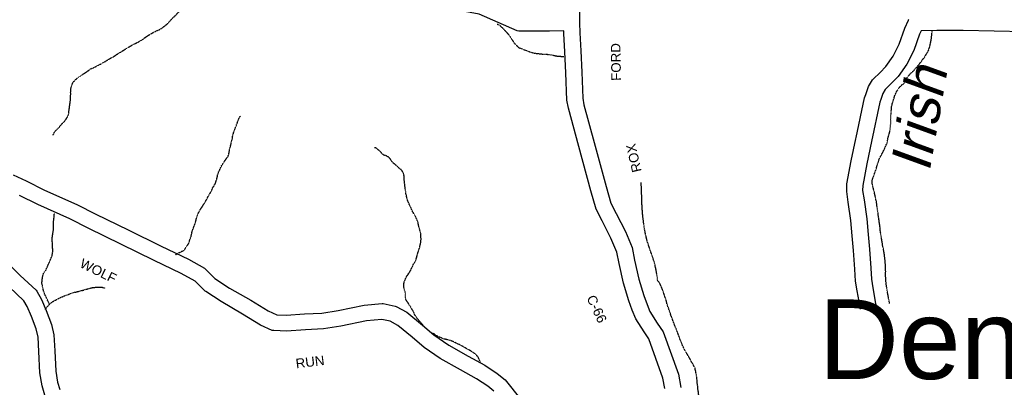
# Model space of a CAD drawing. Header units: feet. Extents: x -1605449 to -1594075, y -1717250 to -1708479.
# Tile 88 of 97: x -1596145 to -1595114, y -1716100 to -1715715. Entities that reach past the tile are written whole.
import ezdxf
from ezdxf.enums import TextEntityAlignment as Align

# ---------------------------------------------------------------- set-up
doc = ezdxf.new("R2010")
doc.units = ezdxf.units.FT
doc.header["$MEASUREMENT"] = 0
doc.linetypes.add('stream', pattern=[1.4, 0.7, -0.1, 0.1, -0.1, 0.1, -0.1, 0.1, -0.1])
for name, color, linetype in [('COUNTY-RD', 7, 'Continuous'), ('CR-TEXT', 7, 'Continuous'), ('MTEXT', 2, 'Continuous'), ('TWP-RD', 6, 'Continuous'), ('WATER-TEXT', 1, 'Continuous'), ('WATERWAY', 14, 'stream')]:
    doc.layers.add(name, color=color, linetype=linetype)
doc.styles.add('ARIAL', font='arial.ttf')

msp = doc.modelspace()

# ---------------------------------------------------------------- linework, layer by layer
at = {"layer": 'COUNTY-RD'}
for points in [[(-1595558.7, -1715701.2), (-1595558.8, -1715718), (-1595558.8, -1715718.3), (-1595558.5, -1715728.9), (-1595557.4, -1715747.7), (-1595556.4, -1715769.9), (-1595555.3, -1715797.4), (-1595554.1, -1715804.1), (-1595543.5, -1715843.7), (-1595530.8, -1715889.8), (-1595525.9, -1715907.2), (-1595520.2, -1715917.9), (-1595510.6, -1715936.9), (-1595503.7, -1715953.7), (-1595501, -1715967.1), (-1595496.6, -1715986.8), (-1595491.4, -1716004.1), (-1595488, -1716013.4), (-1595485.1, -1716020.7), (-1595477.3, -1716032.8), (-1595471.1, -1716041.9), (-1595455.2, -1716086.2), (-1595452.8, -1716100.2)], [(-1595469.5, -1716101.5), (-1595471.4, -1716090.5), (-1595486.1, -1716049.5), (-1595491.2, -1716042), (-1595499.9, -1716028.4), (-1595503.5, -1716019.4), (-1595507.2, -1716009.4), (-1595512.7, -1715991), (-1595517.3, -1715970.6), (-1595519.8, -1715958.6), (-1595525.8, -1715943.8), (-1595535, -1715925.6), (-1595541.4, -1715913.5), (-1595546.8, -1715894.3), (-1595559.6, -1715848), (-1595570.4, -1715807.8), (-1595571.9, -1715799.2), (-1595573, -1715770.6), (-1595574, -1715748.6), (-1595575.2, -1715729.6), (-1595575.2, -1715726.6)], [(-1596151.5, -1715877.7), (-1596137.9, -1715884), (-1596118.7, -1715893.6), (-1596085.1, -1715908.7), (-1596065.1, -1715918.8), (-1596031.4, -1715935.2), (-1595996.7, -1715952.3), (-1595968.2, -1715966), (-1595951.3, -1715975.4), (-1595940.4, -1715986.1), (-1595925.2, -1715996.3), (-1595902.9, -1716009), (-1595884.7, -1716020.2), (-1595875.8, -1716024.2), (-1595865.7, -1716024.6), (-1595846.6, -1716023.3), (-1595828.5, -1716022.3), (-1595811.5, -1716019.8), (-1595784.1, -1716014), (-1595765.5, -1716012.2), (-1595764.2, -1716012.3), (-1595751.8, -1716015), (-1595750.6, -1716015.4), (-1595739.7, -1716021.5), (-1595723.1, -1716035), (-1595711.2, -1716045.3), (-1595695.6, -1716055.9), (-1595675.4, -1716067.4), (-1595657.8, -1716076.8), (-1595644.8, -1716085.7), (-1595636.6, -1716092.2), (-1595620, -1716113)], [(-1595950.7, -1715999.3), (-1595951, -1715999), (-1595951.2, -1715998.9), (-1595951.7, -1715998.3), (-1595961.3, -1715988.9), (-1595975.9, -1715980.8), (-1596004, -1715967.3), (-1596038.8, -1715950.2), (-1596072.5, -1715933.7), (-1596092.3, -1715923.7), (-1596125.8, -1715908.6), (-1596145.1, -1715899.1)], [(-1596158.6, -1715968.8), (-1596144.4, -1715982.9), (-1596127.7, -1715998.5), (-1596126.9, -1715999.5), (-1596122, -1716008.1), (-1596117, -1716019.7), (-1596111.6, -1716034.3), (-1596109, -1716045.3), (-1596108, -1716061.9), (-1596107, -1716083.2), (-1596105.1, -1716094.7), (-1596102.9, -1716102.3)], [(-1596118.5, -1716108.3), (-1596121.4, -1716098.5), (-1596123.6, -1716085), (-1596124.7, -1716062.8), (-1596125.6, -1716047.7), (-1596127.6, -1716039), (-1596132.4, -1716025.9), (-1596136.9, -1716015.6), (-1596140.5, -1716009.4), (-1596156, -1715994.9)], [(-1595648.4, -1716104.1), (-1595654.7, -1716099.1), (-1595666.5, -1716091.1), (-1595683.4, -1716082), (-1595704.5, -1716070.1), (-1595721.4, -1716058.6), (-1595733.8, -1716047.7), (-1595749.1, -1716035.4), (-1595757.1, -1716030.9), (-1595765.8, -1716029), (-1595781.6, -1716030.5), (-1595808.5, -1716036.2), (-1595826.8, -1716038.9), (-1595845.5, -1716039.9), (-1595865.4, -1716041.3), (-1595878.9, -1716040.8), (-1595880.5, -1716040.5), (-1595892.6, -1716035), (-1595911.4, -1716023.4), (-1595934, -1716010.4), (-1595950.1, -1715999.7), (-1595950.7, -1715999.3)]]:
    msp.add_lwpolyline(points, dxfattribs=at)
at = {"layer": 'TWP-RD'}
for points in [[(-1595575.2, -1715726.6), (-1595590, -1715726.9), (-1595622.2, -1715727), (-1595623.9, -1715726.7), (-1595663.9, -1715709.3), (-1595701.5, -1715702.1), (-1595731.5, -1715696.2), (-1595733, -1715695.6), (-1595748.5, -1715685.6), (-1595768.9, -1715665.1), (-1595769.9, -1715663.6), (-1595775.7, -1715648.1), (-1595779.2, -1715637.1), (-1595786.6, -1715625.6)], [(-1595264.4, -1716018.4), (-1595265, -1716015.8), (-1595268.2, -1715999), (-1595269.9, -1715988.8), (-1595270.5, -1715976.4), (-1595271.8, -1715956.7), (-1595273.2, -1715941.6), (-1595274.7, -1715925.5), (-1595277.3, -1715906.1), (-1595279, -1715894.9), (-1595278.9, -1715887), (-1595274.2, -1715862.9), (-1595269.4, -1715840), (-1595269.4, -1715840), (-1595269.3, -1715839.8), (-1595269.1, -1715838.4), (-1595269.1, -1715838.4), (-1595260.3, -1715797), (-1595259, -1715793.4), (-1595256.6, -1715785.9), (-1595256.2, -1715785), (-1595252, -1715778.2), (-1595251.4, -1715777.4), (-1595244.1, -1715770.2), (-1595237.9, -1715763.9), (-1595230.5, -1715753.1), (-1595224.1, -1715740.7), (-1595218.2, -1715724), (-1595214.4, -1715715.7), (-1595214.2, -1715715.1), (-1595214, -1715714.7)], [(-1595092.2, -1715727.7), (-1595157.2, -1715726.4), (-1595184.5, -1715726.3), (-1595201.2, -1715726.8), (-1595202.7, -1715730.2), (-1595208.8, -1715747.3), (-1595216.2, -1715761.7), (-1595225, -1715774.5), (-1595232.3, -1715782), (-1595238.6, -1715788.2), (-1595241.2, -1715792.4), (-1595243.2, -1715798.8), (-1595244.2, -1715801.6), (-1595252.9, -1715842.8), (-1595257.9, -1715866.2), (-1595262.2, -1715888.7), (-1595262.3, -1715893.8), (-1595260.8, -1715903.7), (-1595258.1, -1715923.7), (-1595256.6, -1715940), (-1595255.2, -1715955.3), (-1595253.8, -1715975.4), (-1595253.2, -1715987), (-1595251.8, -1715996.1), (-1595248.7, -1716012.5), (-1595247.6, -1716017.4)]]:
    msp.add_lwpolyline(points, dxfattribs=at)
at = {"layer": 'WATERWAY', "ltscale": 0.5, "flags": 128}
for points in [[(-1596109.9, -1715835.9), (-1596109.7, -1715835.4), (-1596109.2, -1715834.6), (-1596108.7, -1715833.4), (-1596108.3, -1715832.5), (-1596107.6, -1715831.7), (-1596106.1, -1715830.2), (-1596105.1, -1715829.2), (-1596103.6, -1715827.8), (-1596103.6, -1715827.8), (-1596102, -1715825.8), (-1596099.9, -1715823.4), (-1596097.9, -1715821.4), (-1596096.4, -1715819.5), (-1596095.3, -1715817.7), (-1596094.3, -1715816), (-1596094, -1715814.8), (-1596093.7, -1715813.5), (-1596093.3, -1715812), (-1596093.2, -1715810.3), (-1596092.9, -1715808.1), (-1596092.6, -1715805.6), (-1596092.3, -1715803.8), (-1596092.1, -1715802.1), (-1596091.8, -1715799.9), (-1596091.7, -1715797.9), (-1596091.6, -1715795.6), (-1596091.4, -1715793.2), (-1596091.5, -1715790.9), (-1596091.3, -1715789.4), (-1596091.3, -1715788.4), (-1596091.2, -1715787.2), (-1596090.9, -1715785.9), (-1596090.6, -1715784.5), (-1596089.4, -1715781.5), (-1596088.8, -1715780.5), (-1596088.1, -1715779.6), (-1596087.1, -1715778.8), (-1596086.5, -1715777.9), (-1596085.5, -1715777.1), (-1596084, -1715775.9), (-1596082.2, -1715774.7), (-1596080.2, -1715773.4), (-1596078, -1715771.8), (-1596075.6, -1715770.1), (-1596073.2, -1715768.6), (-1596070.6, -1715766.5), (-1596066.8, -1715765), (-1596064, -1715763.5), (-1596061.5, -1715762.2), (-1596059.2, -1715761.1), (-1596057, -1715759.7), (-1596055, -1715758.7), (-1596053, -1715757.3), (-1596050.9, -1715756.1), (-1596048.7, -1715754.9), (-1596046.6, -1715753.7), (-1596044.4, -1715752.2), (-1596041.3, -1715750.3), (-1596039, -1715748.9), (-1596037, -1715747.7), (-1596034.7, -1715746.2), (-1596032.2, -1715744.7), (-1596029.9, -1715743.3), (-1596027.7, -1715741.9), (-1596025.4, -1715740.7), (-1596023.2, -1715739.7), (-1596021.6, -1715738.8), (-1596019.9, -1715738), (-1596018.3, -1715737), (-1596015.9, -1715735.6), (-1596013.8, -1715733.9), (-1596011.1, -1715732), (-1596008.3, -1715730.3), (-1596005.8, -1715728.9), (-1596003.4, -1715727.6), (-1596001.2, -1715726.5), (-1595999.2, -1715725.7), (-1595997.2, -1715724.7), (-1595995.4, -1715723.5), (-1595993.6, -1715722.1), (-1595991.3, -1715720.2), (-1595989.5, -1715718.7), (-1595985.7, -1715714.5), (-1595984, -1715712.6), (-1595982.4, -1715711.1), (-1595980.9, -1715709.6), (-1595979.3, -1715707.9), (-1595977.6, -1715706.5), (-1595976, -1715705.3), (-1595974.6, -1715704.1), (-1595973.3, -1715703.6), (-1595972.5, -1715703.1), (-1595971.6, -1715702.4), (-1595970.7, -1715701.4), (-1595969, -1715699.9), (-1595967.2, -1715698.2), (-1595965.2, -1715696.5), (-1595963.6, -1715695.1), (-1595962.2, -1715694.1), (-1595961.3, -1715693.1), (-1595959.9, -1715692.1), (-1595958.6, -1715690.2), (-1595957.6, -1715689), (-1595957.3, -1715688), (-1595956.9, -1715685.5), (-1595955.7, -1715682.8), (-1595954.9, -1715680), (-1595954, -1715676.6), (-1595953.2, -1715673.3), (-1595953.2, -1715673.3), (-1595952.6, -1715668.9), (-1595951.8, -1715666.2), (-1595951.3, -1715664.2), (-1595951, -1715662.6), (-1595950.7, -1715660.9), (-1595950.4, -1715659.2), (-1595950.1, -1715657.2), (-1595949.6, -1715654.7), (-1595949, -1715652.2), (-1595948.5, -1715649.5), (-1595947.9, -1715646.8), (-1595947.3, -1715644.3), (-1595946.8, -1715640.9), (-1595946.3, -1715638.3), (-1595946, -1715635.6), (-1595945.9, -1715633.1), (-1595945.8, -1715630.7), (-1595946, -1715628.6), (-1595946, -1715626.6), (-1595946, -1715624.6), (-1595946.3, -1715619.2), (-1595946.1, -1715616.4), (-1595945.8, -1715614.2), (-1595945.7, -1715611.9), (-1595945.6, -1715609.3), (-1595945.3, -1715607.2), (-1595945.3, -1715605.5), (-1595945.1, -1715604), (-1595945.2, -1715602.8), (-1595944.8, -1715601.5), (-1595944.7, -1715600.1), (-1595944.4, -1715598.1), (-1595943.9, -1715596), (-1595943.6, -1715594.4), (-1595943.6, -1715594.3)], [(-1595644.9, -1715719.7), (-1595644.3, -1715719.9), (-1595642.9, -1715720.6), (-1595641.9, -1715721.2), (-1595640.9, -1715722.4), (-1595639.6, -1715723.5), (-1595638.2, -1715724.9), (-1595636.8, -1715726.4), (-1595635.5, -1715727.8), (-1595633.6, -1715729.8), (-1595632.3, -1715731.5), (-1595631.1, -1715733.1), (-1595630, -1715735), (-1595629, -1715736.6), (-1595628.3, -1715737.8), (-1595627.8, -1715738.8), (-1595627.1, -1715739.6), (-1595626.3, -1715740.4), (-1595625.4, -1715741.4), (-1595623.9, -1715742.6), (-1595622.1, -1715744.4), (-1595618.7, -1715745.7), (-1595616.2, -1715746.6), (-1595613.3, -1715747.8), (-1595609.8, -1715749.1), (-1595606.3, -1715750), (-1595602.9, -1715750.5), (-1595599.4, -1715750.8), (-1595596.3, -1715751.2), (-1595593.4, -1715751.2), (-1595590.7, -1715751.5), (-1595588.2, -1715751.8), (-1595584.7, -1715752.6), (-1595582.5, -1715753.1), (-1595580.9, -1715753.2), (-1595579.2, -1715753.3), (-1595577.7, -1715753.5), (-1595576.5, -1715753.5), (-1595575.1, -1715753.7)], [(-1595234.2, -1716012.4), (-1595234.4, -1716010.9), (-1595235, -1716007.8), (-1595235.7, -1716003.8), (-1595236.2, -1716001.3), (-1595236.6, -1715998.9), (-1595237, -1715996.6), (-1595237.3, -1715994.4), (-1595237.7, -1715992.1), (-1595237.9, -1715989.8), (-1595238.1, -1715987.6), (-1595238.1, -1715986.6), (-1595238.3, -1715983.4), (-1595238.2, -1715978.7), (-1595238.3, -1715975.2), (-1595238.5, -1715971.5), (-1595238.7, -1715968), (-1595239.1, -1715965), (-1595239.4, -1715962.2), (-1595239.8, -1715959.5), (-1595240.2, -1715957.2), (-1595240.7, -1715954.7), (-1595241.3, -1715952.2), (-1595241.6, -1715949.7), (-1595242, -1715947.4), (-1595242.5, -1715944.4), (-1595242.9, -1715942), (-1595243.3, -1715939.9), (-1595243.5, -1715938), (-1595243.8, -1715936.2), (-1595244, -1715934.2), (-1595244.2, -1715931.5), (-1595244.6, -1715929), (-1595245, -1715926.5), (-1595245.3, -1715924.2), (-1595245.7, -1715921.7), (-1595246.1, -1715918.3), (-1595246.6, -1715915.3), (-1595247, -1715912.3), (-1595247.4, -1715910.2), (-1595247.6, -1715908.3), (-1595247.7, -1715906.5), (-1595248.1, -1715904.8), (-1595248.5, -1715903), (-1595249.5, -1715898.2), (-1595249.9, -1715896.8), (-1595250.4, -1715894.8), (-1595250.8, -1715893.2), (-1595251.1, -1715891.5), (-1595251.5, -1715890.3), (-1595251.7, -1715889.5), (-1595252, -1715888.2), (-1595252.2, -1715887.2), (-1595252.4, -1715886.3), (-1595252.4, -1715884.5), (-1595251.9, -1715881.6), (-1595250.8, -1715878.8), (-1595250, -1715876.4), (-1595249.2, -1715874.6), (-1595248.6, -1715872.9), (-1595248.1, -1715870.9), (-1595247.4, -1715868.7), (-1595246.8, -1715866.7), (-1595246, -1715864.2), (-1595245.4, -1715862.2), (-1595244.6, -1715860.2), (-1595243.7, -1715858.5), (-1595242.9, -1715857.3), (-1595242.3, -1715855.8), (-1595241.3, -1715854.1), (-1595240.5, -1715852.4), (-1595239.5, -1715850.6), (-1595238.5, -1715848.2), (-1595237.6, -1715846), (-1595236.8, -1715844.7), (-1595236.6, -1715843.5), (-1595235.8, -1715839), (-1595234.9, -1715835.8), (-1595234.2, -1715833.8), (-1595233.8, -1715831.6), (-1595233.5, -1715829.8), (-1595233.3, -1715827.9), (-1595233, -1715825.4), (-1595232.9, -1715823.6), (-1595232.9, -1715819.9), (-1595232.9, -1715819.9), (-1595233, -1715818.6), (-1595232.8, -1715817.6), (-1595232.8, -1715816.2), (-1595232.7, -1715814.9), (-1595232.5, -1715813.4), (-1595232.4, -1715811), (-1595232.2, -1715809.4), (-1595232.1, -1715808), (-1595232, -1715806.3), (-1595231.6, -1715804.5), (-1595231.2, -1715802.5), (-1595230.5, -1715800.6), (-1595230.1, -1715799), (-1595229.6, -1715797.8), (-1595229.3, -1715796.5), (-1595228.8, -1715794.9), (-1595228, -1715793.1), (-1595226.7, -1715790.4), (-1595225.4, -1715788.2), (-1595224.2, -1715786.4), (-1595222.9, -1715784.8), (-1595221.9, -1715784.2), (-1595220.9, -1715783.1), (-1595220.1, -1715782.8), (-1595219.1, -1715782), (-1595218.6, -1715780.8), (-1595216.3, -1715776.4), (-1595212.9, -1715772.2), (-1595209.8, -1715769.3), (-1595207.8, -1715767.1), (-1595206.1, -1715765.2), (-1595205, -1715763.9), (-1595203.8, -1715762.5), (-1595202.7, -1715761.2), (-1595201.7, -1715759.8), (-1595200.7, -1715758.5), (-1595199.6, -1715757), (-1595197.9, -1715754.8), (-1595195.7, -1715751.2), (-1595193.7, -1715747.9), (-1595193.1, -1715746.5), (-1595192.6, -1715744.8), (-1595192.1, -1715743.7), (-1595191, -1715738.3), (-1595190.5, -1715735.6), (-1595190.2, -1715733.8), (-1595190.1, -1715732.4), (-1595189.9, -1715730.8), (-1595189.8, -1715728.9), (-1595189.5, -1715727.2)], [(-1595981.8, -1715961.3), (-1595980.7, -1715960.6), (-1595978.6, -1715959.4), (-1595976.7, -1715958.5), (-1595975.6, -1715958), (-1595974.7, -1715957.5), (-1595973.3, -1715956.8), (-1595972.4, -1715956.1), (-1595971.6, -1715954.9), (-1595970.5, -1715952.9), (-1595969, -1715951.1), (-1595968, -1715949.6), (-1595966.1, -1715944), (-1595965.4, -1715942.2), (-1595965, -1715940.2), (-1595964.5, -1715937.6), (-1595963.9, -1715935.8), (-1595963.2, -1715934.1), (-1595962.6, -1715932.3), (-1595961.8, -1715930.3), (-1595961, -1715928.2), (-1595960.5, -1715926.1), (-1595959.9, -1715923.5), (-1595959.1, -1715921), (-1595958.3, -1715918.7), (-1595957.3, -1715916.7), (-1595956.1, -1715914.5), (-1595954.7, -1715912.3), (-1595953.5, -1715910.6), (-1595952.6, -1715909.1), (-1595951.7, -1715907.7), (-1595950.8, -1715906.2), (-1595949.8, -1715904.5), (-1595948.6, -1715902.3), (-1595947.3, -1715899.8), (-1595945.9, -1715897.5), (-1595944.6, -1715895.3), (-1595943.6, -1715893.4), (-1595942.8, -1715891.2), (-1595941.6, -1715889.5), (-1595941, -1715888.2), (-1595940.3, -1715887.2), (-1595939.8, -1715886.2), (-1595939.4, -1715884.8), (-1595938.9, -1715883.3), (-1595938.4, -1715881.7), (-1595937.9, -1715879.5), (-1595937.5, -1715877.1), (-1595936.7, -1715874.9), (-1595936, -1715873.4), (-1595935.2, -1715871.8), (-1595934.4, -1715870.1), (-1595933.6, -1715868.2), (-1595932.4, -1715866.2), (-1595931.3, -1715864.5), (-1595930, -1715862.8), (-1595929, -1715861.5), (-1595928.2, -1715860.1), (-1595927.4, -1715859.1), (-1595926.7, -1715858.3), (-1595926.4, -1715857.3), (-1595925.9, -1715855.8), (-1595925, -1715850.6), (-1595924.5, -1715848.9), (-1595924.2, -1715847.4), (-1595923.7, -1715845.9), (-1595923.4, -1715844), (-1595922.8, -1715841.8), (-1595922.3, -1715839.8), (-1595922, -1715838), (-1595921.7, -1715836), (-1595920.9, -1715833.6), (-1595920.4, -1715832), (-1595919.6, -1715829.9), (-1595919, -1715828.3), (-1595918.3, -1715826.6), (-1595917.8, -1715824.9), (-1595917.3, -1715823.9), (-1595916.9, -1715822.7), (-1595916.4, -1715821.2), (-1595915.7, -1715819.4), (-1595914.9, -1715817.8), (-1595914.4, -1715816.7), (-1595913.8, -1715816.2)], [(-1595721.9, -1716036), (-1595723.7, -1716033.8), (-1595725.7, -1716031.6), (-1595727.6, -1716029.3), (-1595729.5, -1716026.9), (-1595731, -1716024.4), (-1595732.7, -1716020.9), (-1595734.4, -1716017.9), (-1595736, -1716015.4), (-1595737.3, -1716013.2), (-1595738.5, -1716011.3), (-1595739.6, -1716009.6), (-1595740.6, -1716008.3), (-1595740.8, -1716006.8), (-1595740.8, -1716005.1), (-1595741, -1716004.1), (-1595741, -1716002.8), (-1595741.2, -1716000.4), (-1595741.9, -1715997.9), (-1595742.4, -1715995.9), (-1595742.8, -1715994.3), (-1595742.8, -1715992.9), (-1595742.8, -1715991.8), (-1595742.5, -1715990.9), (-1595742.5, -1715990.9), (-1595742.4, -1715989.9), (-1595741.9, -1715988.7), (-1595741.2, -1715987.2), (-1595740.7, -1715986.1), (-1595740.1, -1715984.7), (-1595739.4, -1715983.5), (-1595738.6, -1715982.5), (-1595738, -1715981.5), (-1595737.1, -1715980.2), (-1595736.2, -1715978.8), (-1595735.3, -1715977.3), (-1595734.9, -1715976.1), (-1595734.4, -1715975.1), (-1595733.6, -1715973.6), (-1595732.8, -1715971.4), (-1595731.5, -1715969.4), (-1595730.5, -1715968), (-1595730, -1715967), (-1595729.7, -1715965.7), (-1595729.2, -1715964), (-1595728.6, -1715961.5), (-1595727.9, -1715959.1), (-1595727.1, -1715957), (-1595727, -1715956.1), (-1595726.3, -1715954.4), (-1595726, -1715953.1), (-1595725.7, -1715951.6), (-1595725.2, -1715949.9), (-1595724.9, -1715948.1), (-1595724.8, -1715946.6), (-1595724.6, -1715944.7), (-1595724.8, -1715942.7), (-1595725, -1715939.2), (-1595728, -1715927.2), (-1595729.4, -1715923.4), (-1595731, -1715920.1), (-1595732.3, -1715918.1), (-1595733, -1715916.8), (-1595733.7, -1715915.8), (-1595734.1, -1715914.8), (-1595734.6, -1715913.8), (-1595734.9, -1715912.9), (-1595735.4, -1715911.8), (-1595736.3, -1715910), (-1595737.3, -1715907.6), (-1595738.4, -1715905.3), (-1595739.2, -1715903.1), (-1595739.6, -1715901.3), (-1595739.9, -1715899.5), (-1595740.3, -1715898), (-1595740.5, -1715897), (-1595740.7, -1715896), (-1595740.7, -1715894.8), (-1595740.9, -1715893.5), (-1595741.2, -1715892), (-1595741.4, -1715890.5), (-1595741.6, -1715889), (-1595741.8, -1715887.1), (-1595742, -1715885), (-1595742.2, -1715883.1), (-1595742.2, -1715881.5), (-1595742.2, -1715880.5), (-1595742.4, -1715878.8), (-1595742.8, -1715877.1), (-1595743.5, -1715875.1), (-1595744.3, -1715873.6), (-1595745.3, -1715872.3), (-1595746.4, -1715871.5), (-1595747.4, -1715870.8), (-1595748.2, -1715870), (-1595749.9, -1715868.5), (-1595750.9, -1715867.5), (-1595752.1, -1715866.4), (-1595753.6, -1715865.4), (-1595754.6, -1715864.2), (-1595755.5, -1715863.2), (-1595756, -1715862.4), (-1595756.3, -1715861.6), (-1595757.7, -1715859.8), (-1595758.7, -1715858.8), (-1595759.6, -1715858.5), (-1595761.1, -1715857.6), (-1595761.9, -1715857.3), (-1595762.8, -1715857.2), (-1595763.8, -1715856.8), (-1595765.1, -1715855.9), (-1595766.1, -1715854.5), (-1595767.8, -1715852.7), (-1595769.9, -1715851.1), (-1595771.5, -1715849.6), (-1595773.1, -1715849.1), (-1595773.4, -1715849.1)], [(-1595405, -1716374.6), (-1595404.8, -1716374.4), (-1595405, -1716372.9), (-1595405.2, -1716371.3), (-1595405.2, -1716370.4), (-1595405.6, -1716369.4), (-1595405.7, -1716367.9), (-1595406.3, -1716366.4), (-1595407.1, -1716365.4), (-1595408, -1716364.6), (-1595409.1, -1716364), (-1595410.3, -1716363.6), (-1595411.5, -1716363.2), (-1595412.3, -1716362.3), (-1595413.4, -1716359.5), (-1595413.6, -1716358), (-1595413.6, -1716357.2), (-1595413.4, -1716356.3), (-1595412.9, -1716355.3), (-1595412.4, -1716354.5), (-1595411.5, -1716353.5), (-1595410.3, -1716352.4), (-1595409.5, -1716351.9), (-1595409.2, -1716350.4), (-1595409, -1716348.9), (-1595408.9, -1716347.2), (-1595408.7, -1716345.7), (-1595409.4, -1716342.6), (-1595410, -1716341.1), (-1595410.3, -1716339.4), (-1595410.7, -1716337.7), (-1595411, -1716336.4), (-1595411.2, -1716335.1), (-1595411.6, -1716333.6), (-1595411.9, -1716332.2), (-1595412.3, -1716331.3), (-1595412.8, -1716329.4), (-1595413.3, -1716328.3), (-1595413.3, -1716326.9), (-1595413.2, -1716325.7), (-1595412.7, -1716324.4), (-1595412.2, -1716322.9), (-1595411.7, -1716321.2), (-1595411.4, -1716320), (-1595410.9, -1716318.5), (-1595410.6, -1716317.5), (-1595410.3, -1716316.4), (-1595409.7, -1716315), (-1595408.9, -1716313.3), (-1595408, -1716312), (-1595407.2, -1716310.8), (-1595406.6, -1716309.3), (-1595405.8, -1716307.6), (-1595404.6, -1716305.8), (-1595403.6, -1716304.1), (-1595402.7, -1716302.5), (-1595401.7, -1716300.9), (-1595400.9, -1716299.9), (-1595400.2, -1716299), (-1595399.6, -1716297.3), (-1595399.1, -1716296), (-1595398.6, -1716294.6), (-1595398.3, -1716293.1), (-1595398, -1716291.6), (-1595397.5, -1716290.8), (-1595397.3, -1716289.8), (-1595397.2, -1716288.4), (-1595396.9, -1716286.8), (-1595396.7, -1716285.4), (-1595396.6, -1716284.1), (-1595396.6, -1716282.6), (-1595396.4, -1716280.9), (-1595396.1, -1716279.2), (-1595396.2, -1716277.6), (-1595395.6, -1716271.7), (-1595395.3, -1716269.5), (-1595395, -1716267.4), (-1595394.8, -1716265.2), (-1595394.9, -1716263.3), (-1595394.9, -1716261.5), (-1595394.9, -1716259.8), (-1595394.8, -1716258.3), (-1595394.5, -1716256.3), (-1595393.8, -1716253.8), (-1595393.3, -1716252.1), (-1595392.9, -1716251), (-1595392.5, -1716249.4), (-1595392.6, -1716247.8), (-1595392.6, -1716246.9), (-1595392.6, -1716245.6), (-1595392.5, -1716243.9), (-1595392.5, -1716241.9), (-1595392.2, -1716240.1), (-1595392, -1716239.1), (-1595391.9, -1716238.1), (-1595391.9, -1716237.2), (-1595392.1, -1716236.1), (-1595392.4, -1716234.9), (-1595392.8, -1716233.7), (-1595393.3, -1716232.4), (-1595394.1, -1716231.1), (-1595394.1, -1716231.1), (-1595395, -1716229.9), (-1595396, -1716228.8), (-1595397.4, -1716227.3), (-1595398.6, -1716225.6), (-1595399.9, -1716223.5), (-1595401.1, -1716221.6), (-1595402, -1716219.5), (-1595402.9, -1716217.2), (-1595403.7, -1716215), (-1595404.4, -1716213), (-1595404.9, -1716211.5), (-1595405.3, -1716210.2), (-1595405.8, -1716208.2), (-1595406.2, -1716206.2), (-1595406.7, -1716204), (-1595407.1, -1716201.5), (-1595407.1, -1716199), (-1595407, -1716194), (-1595407, -1716192.1), (-1595407.1, -1716190.1), (-1595407.1, -1716188.3), (-1595407.3, -1716186.6), (-1595407.3, -1716185.1), (-1595407.5, -1716183.5), (-1595407.7, -1716181.6), (-1595407.7, -1716178.9), (-1595407.8, -1716177.1), (-1595407.9, -1716175.4), (-1595408.1, -1716173.9), (-1595408.1, -1716173.1), (-1595408.3, -1716171.6), (-1595408.5, -1716170.8), (-1595408.9, -1716169.6), (-1595409.2, -1716168.3), (-1595409.7, -1716166.9), (-1595410.3, -1716165.4), (-1595411.3, -1716163.6), (-1595412, -1716162.5), (-1595412.5, -1716161.3), (-1595413.2, -1716160.1), (-1595413.9, -1716159.1), (-1595414.5, -1716158), (-1595415.1, -1716157.2), (-1595415.6, -1716156.3), (-1595415.9, -1716155.3), (-1595416.1, -1716154), (-1595416.5, -1716152), (-1595417, -1716150.3), (-1595417.3, -1716149), (-1595417.9, -1716147.8), (-1595418.2, -1716146.7), (-1595418.9, -1716145.5), (-1595419.4, -1716144.7), (-1595420.1, -1716143.8), (-1595420.9, -1716142.9), (-1595421.9, -1716141.9), (-1595423.3, -1716140.9), (-1595424.3, -1716140.1), (-1595425.8, -1716139.1), (-1595426.8, -1716138.6), (-1595427.7, -1716137.9), (-1595428.4, -1716137.1), (-1595429.2, -1716136.1), (-1595430.1, -1716134.8), (-1595430.7, -1716133.6), (-1595432.6, -1716129.3), (-1595433, -1716127.5), (-1595433.4, -1716124.8), (-1595433.6, -1716122.1), (-1595433.6, -1716119.6), (-1595433.5, -1716117.3), (-1595433.5, -1716115.3), (-1595433.5, -1716113.4), (-1595433.6, -1716111.8), (-1595433.7, -1716110.1), (-1595433.9, -1716108.4), (-1595434.1, -1716106.6), (-1595434.3, -1716104.6), (-1595434.7, -1716102.6), (-1595434.9, -1716100.1), (-1595435.1, -1716097.9), (-1595435.5, -1716095.7), (-1595435.6, -1716093.7), (-1595435.8, -1716091.9), (-1595435.9, -1716090.1), (-1595436.2, -1716088.6), (-1595436.4, -1716086.9), (-1595436.8, -1716085.1), (-1595437, -1716083.4), (-1595437.5, -1716081.9), (-1595437.8, -1716080.2), (-1595438.4, -1716078.9), (-1595438.9, -1716077.9), (-1595439.4, -1716077.1), (-1595440.1, -1716075.6), (-1595440.8, -1716074.6), (-1595441.8, -1716072.9), (-1595442.8, -1716070.9), (-1595444.2, -1716068.5), (-1595445.6, -1716066), (-1595445.6, -1716066), (-1595446.9, -1716064), (-1595448.3, -1716061.7), (-1595449.1, -1716060), (-1595450, -1716058.2), (-1595450.9, -1716056.3), (-1595451.6, -1716054.5), (-1595452.3, -1716052.7), (-1595453.1, -1716050.7), (-1595453.8, -1716048.9), (-1595454.5, -1716046.7), (-1595455.4, -1716044.5), (-1595456.2, -1716042.4), (-1595457.3, -1716039.4), (-1595458.3, -1716037.2), (-1595461.1, -1716029.9), (-1595462.1, -1716027.1), (-1595463.2, -1716024.4), (-1595464, -1716021.6), (-1595465.1, -1716018.8), (-1595466.1, -1716015.8), (-1595467.2, -1716012.4), (-1595468.1, -1716008.8), (-1595469.6, -1716004.3), (-1595470.8, -1716000.8), (-1595471.9, -1715997.6), (-1595473.1, -1715994.8), (-1595474.1, -1715992.5), (-1595474.8, -1715991), (-1595475.5, -1715990.1), (-1595476.7, -1715988.8), (-1595477, -1715987.8), (-1595477.6, -1715983), (-1595478.3, -1715978.7), (-1595479.2, -1715974.2), (-1595480.1, -1715970.2), (-1595481.2, -1715966.8), (-1595482.1, -1715964.2), (-1595482.9, -1715962), (-1595483.4, -1715960.2), (-1595484.1, -1715958.3), (-1595484.7, -1715956.7), (-1595485.2, -1715955), (-1595485.9, -1715953.2), (-1595486.6, -1715950.7), (-1595487.8, -1715947.2), (-1595488.7, -1715943.7), (-1595489.7, -1715939.2), (-1595490.3, -1715936.5), (-1595490.8, -1715933.9), (-1595491.2, -1715931), (-1595491.6, -1715928), (-1595492, -1715924), (-1595492.5, -1715920.8), (-1595492.7, -1715917.8), (-1595492.9, -1715915.3), (-1595493.1, -1715912.8), (-1595493.2, -1715910.5), (-1595493.4, -1715908), (-1595493.4, -1715905.3), (-1595493.7, -1715897.3), (-1595493.7, -1715894.6), (-1595493.9, -1715891.1), (-1595494.1, -1715888.4), (-1595494.3, -1715885.8), (-1595494.3, -1715885.7)], [(-1596113.6, -1716013.3), (-1596119.1, -1716001.6), (-1596119.9, -1715999), (-1596120.8, -1715994.8), (-1596121.4, -1715992.1), (-1596121.6, -1715990.5), (-1596121.4, -1715988.6), (-1596121.1, -1715986.3), (-1596120.8, -1715984.3), (-1596120.5, -1715983.1), (-1596120.3, -1715982.3), (-1596120, -1715981.3), (-1596119.5, -1715979.9), (-1596118.2, -1715978.1), (-1596117.2, -1715977.4), (-1596116.9, -1715976), (-1596116.1, -1715974.5), (-1596115.3, -1715972.8), (-1596114.8, -1715971.3), (-1596114.2, -1715970), (-1596113.5, -1715968.6), (-1596113, -1715967.3), (-1596110.9, -1715962.1), (-1596110.6, -1715960.6), (-1596110.3, -1715958.2), (-1596110.2, -1715956.2), (-1596110.4, -1715953.7), (-1596110.4, -1715951.4), (-1596110.6, -1715948.7), (-1596110.8, -1715946.4), (-1596110.9, -1715944.5), (-1596110.7, -1715942.9), (-1596110.4, -1715940.9), (-1596110.1, -1715939), (-1596109.8, -1715937), (-1596109.5, -1715935.3), (-1596109.5, -1715933), (-1596109.5, -1715931.2), (-1596109.4, -1715929.3), (-1596109.3, -1715927.3), (-1596109.3, -1715925.5), (-1596109, -1715923.6), (-1596108.8, -1715921.3), (-1596108.7, -1715919.3), (-1596108.4, -1715917.7)], [(-1596118.6, -1716019.1), (-1596117.2, -1716017.3), (-1596115.7, -1716015.6), (-1596114.2, -1716013.8), (-1596113.2, -1716012.9), (-1596111.9, -1716011.7), (-1596110.9, -1716010.7), (-1596109.1, -1716009.7), (-1596107.1, -1716008.7), (-1596105, -1716007.5), (-1596102.8, -1716006.4), (-1596100.6, -1716005.4), (-1596098.7, -1716004.7), (-1596097, -1716003.9), (-1596094.5, -1716003.2), (-1596092.5, -1716002.3), (-1596090.4, -1716001.4), (-1596087.9, -1716000.7), (-1596085.4, -1716000.2), (-1596083.4, -1715999.7), (-1596081.5, -1715999.1), (-1596079.9, -1715998.8), (-1596078.4, -1715998.4), (-1596076.7, -1715997.9), (-1596074.9, -1715997.4), (-1596072.2, -1715996.5), (-1596070.2, -1715996), (-1596068.1, -1715995.6), (-1596065.9, -1715995.4), (-1596063.7, -1715995.4), (-1596061.4, -1715995.2), (-1596059.5, -1715995.4), (-1596058.4, -1715995.3), (-1596057.4, -1715995.7), (-1596056, -1715996.1), (-1596055.2, -1715996.7)], [(-1595662.5, -1716074.5), (-1595662.7, -1716074), (-1595663.2, -1716072.3), (-1595663.9, -1716070.6), (-1595664.6, -1716069.1), (-1595665.3, -1716068), (-1595666.6, -1716066.6), (-1595667.5, -1716065.5), (-1595668.8, -1716064.5), (-1595670.5, -1716063.4), (-1595672.4, -1716062.2), (-1595674.2, -1716061.1), (-1595676.4, -1716059.9), (-1595678.8, -1716058.6), (-1595681.1, -1716057.3), (-1595683.6, -1716055.8), (-1595687.2, -1716054.2), (-1595689.4, -1716053.1), (-1595691.7, -1716052.1), (-1595694.1, -1716051.1), (-1595696.4, -1716050.5), (-1595698.6, -1716050), (-1595700.8, -1716049.5), (-1595702.8, -1716048.7), (-1595704.8, -1716047.9), (-1595706.8, -1716046.9), (-1595708.8, -1716046), (-1595710.9, -1716044.3), (-1595713.5, -1716043.4), (-1595713.8, -1716043.2)]]:
    msp.add_lwpolyline(points, dxfattribs=at)

# ---------------------------------------------------------------- texts
at = {"layer": 'CR-TEXT', "style": 'ARIAL'}
for s, rotation, p in [('FORD', 91, (-1595512.3, -1715779)), ('ROX', 103, (-1595490.7, -1715873)), ('WOLF', 334, (-1596084.2, -1715976.5)), ('C-66', 295, (-1595554.3, -1716007.7)), ('RUN', 7, (-1595854.9, -1716083.3))]:
    msp.add_text(s, height=10, rotation=rotation, dxfattribs=at).set_placement(p, align=Align.BOTTOM_LEFT)
at = {"layer": 'MTEXT', "style": 'ARIAL'}
msp.add_text('Dennison', height=83.33, dxfattribs=at).set_placement((-1595062.5, -1716049.8), align=Align.MIDDLE_CENTER)
at = {"layer": 'WATER-TEXT', "style": 'ARIAL', "oblique": 10}
msp.add_text('Irish', height=41.67, rotation=80, dxfattribs=at).set_placement((-1595170.5, -1715823.7), align=Align.BOTTOM_CENTER)

doc.saveas('drawing.dxf')
